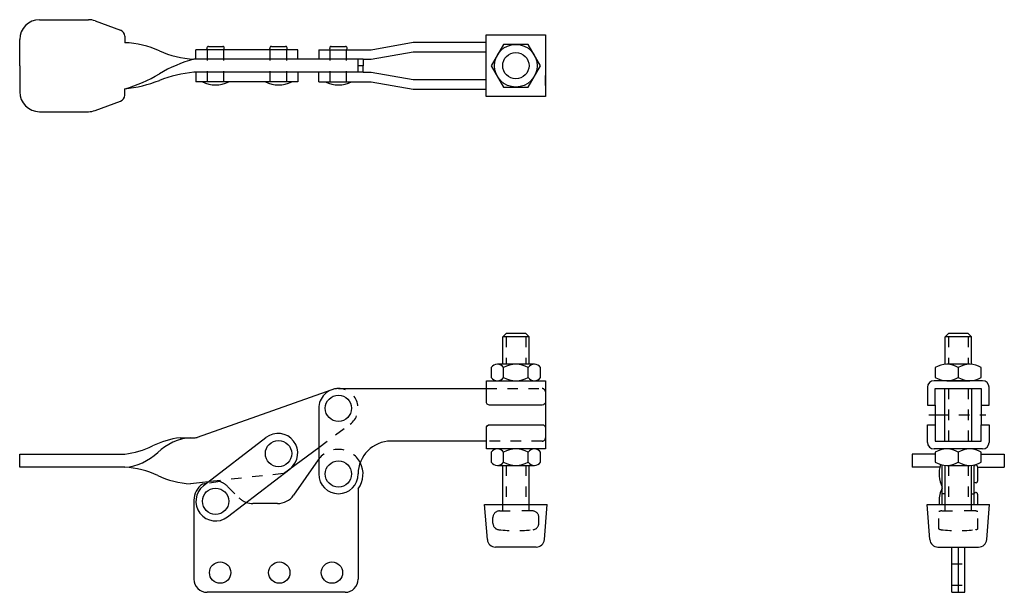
# Model space of a CAD drawing. Extents: x 2.58 to 11.94, y 2.37 to 7.82.
import ezdxf

# ---------------------------------------------------------------- set-up
doc = ezdxf.new("R2010")
doc.units = 0
doc.header["$LTSCALE"] = 0.15
doc.header["$MEASUREMENT"] = 0
doc.linetypes.add('CENTER', pattern=[2, 1.25, -0.25, 0.25, -0.25])
doc.linetypes.add('HIDDEN', pattern=[0.375, 0.25, -0.125])
for name, color, linetype in [('CENTER', 4, 'CENTER'), ('HIDDEN', 3, 'HIDDEN'), ('OBJ', 1, 'CONTINUOUS')]:
    doc.layers.add(name, color=color, linetype=linetype)

msp = doc.modelspace()

# ---------------------------------------------------------------- linework, layer by layer
at = {"layer": 'CENTER', "color": 7, "linetype": 'CENTER'}
msp.add_line((11.2244, 4.061), (11.7671, 4.061), dxfattribs=at)
at = {"layer": 'HIDDEN', "color": 7, "linetype": 'HIDDEN'}
for p, q in [((4.3645, 7.2288), (4.3645, 7.5332)), ((4.5207, 7.2288), (4.5207, 7.5332)), ((4.9631, 7.2288), (4.9631, 7.5332)), ((5.1193, 7.2288), (5.1193, 7.5332)), ((5.5327, 7.2288), (5.5327, 7.5332)), ((5.689, 7.2288), (5.689, 7.5332)), ((7.2051, 4.8019), (7.2051, 4.5403)), ((7.3926, 4.8019), (7.3926, 4.5403)), ((11.4123, 4.8019), (11.4123, 4.5403)), ((11.5998, 4.8019), (11.5998, 4.5403)), ((7.0176, 4.3093), (7.5483, 4.3093)), ((11.4123, 4.3093), (11.4123, 3.8093)), ((11.5998, 4.3093), (11.5998, 3.8093)), ((5.4233, 3.7498), (5.7224, 3.9711)), ((7.5483, 3.8093), (7.0176, 3.8093)), ((7.2051, 3.5784), (7.2051, 3.2081)), ((7.3926, 3.5784), (7.3926, 3.2081)), ((11.4123, 3.5789), (11.4123, 3.2081)), ((11.5998, 3.5784), (11.5998, 3.2081)), ((5.0872, 3.5011), (4.3767, 3.4233)), ((4.4827, 3.4248), (4.3554, 3.4069)), ((4.5562, 3.3794), (4.6651, 3.2705)), ((7.1738, 3.1456), (7.1738, 3.2081)), ((7.4238, 3.1456), (7.4238, 3.2081)), ((11.3811, 3.1456), (11.3811, 3.2081)), ((11.6311, 3.1456), (11.6311, 3.2081)), ((7.1426, 3.1456), (7.2988, 3.1456)), ((7.4551, 3.1456), (7.2988, 3.1456)), ((11.3211, 2.9737), (11.3211, 3.1386)), ((11.3498, 3.1456), (11.5061, 3.1456)), ((11.6623, 3.1456), (11.5061, 3.1456)), ((11.6911, 2.9737), (11.6911, 3.1386)), ((7.0801, 3.0291), (7.0801, 3.0831)), ((7.5176, 3.0291), (7.5176, 3.0831)), ((11.4436, 2.4383), (11.5686, 2.4383))]:
    msp.add_line(p, q, dxfattribs=at)
at = {"layer": 'HIDDEN', "color": 7}
msp.add_line((11.4436, 2.6413), (11.5686, 2.6413), dxfattribs=at)
at = {"layer": 'HIDDEN', "color": 7, "linetype": 'HIDDEN'}
for centre, radius, start, end in [((5.6108, 4.1218), 0.1875, 306.5, 89.99998), ((7.5483, 4.2781), 0.0312, 0, 90), ((7.5483, 3.8406), 0.0312, 270, 0), ((5.6108, 3.4968), 0.2344, 27.82529, 144.99999), ((4.4236, 3.2468), 0.1875, 45.00002, 71.63717), ((4.7977, 3.4031), 0.1875, 225, 250.52949), ((7.1426, 3.0831), 0.0625, 90, 180), ((7.4551, 3.0831), 0.0625, 0, 90), ((11.3498, 3.0831), 0.0625, 90, 117.38711), ((11.6623, 3.0831), 0.0625, 62.61289, 90), ((7.1426, 3.0291), 0.0625, 180, 263.75987), ((7.4551, 3.0291), 0.0625, 276.24013, 0), ((7.2988, 4.4581), 1.5, 263.75987, 276.24013), ((11.3498, 3.0291), 0.0625, 242.61289, 263.75987), ((11.5061, 4.4581), 1.5, 263.75987, 276.24013), ((11.6623, 3.0291), 0.0625, 276.24013, 297.38711)]:
    msp.add_arc(centre, radius, start, end, dxfattribs=at)
at = {"layer": 'OBJ', "color": 7}
for p, q in [((2.7671, 7.8185), (3.234, 7.8185)), ((3.2982, 7.8072), (3.5385, 7.7197)), ((2.5796, 7.381), (2.5796, 7.631)), ((3.5796, 7.661), (3.5796, 7.5997)), ((5.9233, 7.5332), (6.3203, 7.6032)), ((6.3203, 7.6032), (7.0171, 7.6032)), ((5.2238, 7.5332), (4.2551, 7.5332)), ((4.2551, 7.4435), (4.2551, 7.5332)), ((4.3645, 7.5332), (4.3605, 7.5429)), ((4.375, 7.5644), (4.5102, 7.5644)), ((4.5207, 7.5332), (4.5247, 7.5429)), ((4.9631, 7.5332), (4.9591, 7.5429)), ((4.9736, 7.5644), (5.1088, 7.5644)), ((5.1193, 7.5332), (5.1233, 7.5429)), ((5.2238, 7.4435), (5.2238, 7.5332)), ((5.4233, 7.5332), (5.9233, 7.5332)), ((5.4233, 7.5332), (5.4233, 7.4435)), ((5.5327, 7.5332), (5.5288, 7.5429)), ((5.5432, 7.5644), (5.6784, 7.5644)), ((5.689, 7.5332), (5.6929, 7.5429)), ((5.9233, 7.4435), (6.3203, 7.5135)), ((6.3203, 7.5135), (7.0171, 7.5135)), ((7.5796, 7.5685), (7.5796, 7.4747)), ((5.8452, 7.4435), (4.2361, 7.4435)), ((5.7986, 7.381), (5.7986, 7.4435)), ((5.8452, 7.4435), (5.9233, 7.4435)), ((5.8452, 7.4435), (5.8452, 7.381)), ((2.5796, 7.381), (2.5796, 7.131)), ((5.8452, 7.3185), (4.2361, 7.3185)), ((4.2551, 7.3185), (4.2551, 7.2288)), ((5.2238, 7.3185), (5.2238, 7.2288)), ((5.4233, 7.2288), (5.4233, 7.3185)), ((5.7986, 7.3185), (5.7986, 7.381)), ((5.8452, 7.381), (5.7986, 7.381)), ((5.8452, 7.3185), (5.8452, 7.381)), ((5.8452, 7.3185), (5.9233, 7.3185)), ((5.9233, 7.3185), (6.3203, 7.2485)), ((5.2238, 7.2288), (4.2551, 7.2288)), ((5.4233, 7.2288), (5.9233, 7.2288)), ((5.9233, 7.2288), (6.3203, 7.1588)), ((6.3203, 7.2485), (7.0171, 7.2485)), ((7.5796, 7.1935), (7.5796, 7.2872)), ((3.5796, 7.101), (3.5796, 7.1622)), ((6.3203, 7.1588), (7.0171, 7.1588)), ((3.2982, 6.9548), (3.5385, 7.0423)), ((2.7671, 6.9435), (3.234, 6.9435)), ((7.1738, 4.8019), (7.2051, 4.8331)), ((7.4238, 4.8019), (7.1738, 4.8019)), ((7.1738, 4.5403), (7.1738, 4.8019)), ((7.3926, 4.8331), (7.2051, 4.8331)), ((7.3926, 4.8331), (7.4238, 4.8019)), ((7.4238, 4.5403), (7.4238, 4.8019)), ((11.3811, 4.8019), (11.4123, 4.8331)), ((11.6311, 4.8019), (11.3811, 4.8019)), ((11.3811, 4.5397), (11.3811, 4.8019)), ((11.5998, 4.8331), (11.4123, 4.8331)), ((11.5998, 4.8331), (11.6311, 4.8019)), ((11.6311, 4.5397), (11.6311, 4.8019)), ((7.0645, 4.509), (7.0645, 4.4153)), ((7.4746, 4.5403), (7.1231, 4.5403)), ((7.1817, 4.4153), (7.1817, 4.509)), ((7.416, 4.4153), (7.416, 4.509)), ((7.5332, 4.4153), (7.5332, 4.509)), ((11.2873, 4.509), (11.2873, 4.4153)), ((11.6154, 4.5403), (11.3967, 4.5403)), ((11.5061, 4.509), (11.5061, 4.4153)), ((11.7248, 4.4153), (11.7248, 4.509)), ((5.6108, 4.3093), (7.0176, 4.3093)), ((7.1231, 4.384), (7.1817, 4.384)), ((7.1817, 4.384), (7.2988, 4.384)), ((7.2988, 4.384), (7.4746, 4.384)), ((11.2126, 4.3215), (11.2126, 4.1531)), ((11.737, 4.384), (11.2751, 4.384)), ((11.2873, 4.3093), (11.7248, 4.3093)), ((11.2873, 4.1531), (11.2873, 4.3093)), ((11.377, 3.8093), (11.377, 4.3093)), ((11.3967, 4.384), (11.5061, 4.384)), ((11.5061, 4.384), (11.6154, 4.384)), ((11.6351, 3.8093), (11.6351, 4.3093)), ((11.7248, 4.3093), (11.7248, 4.1531)), ((11.7995, 4.1531), (11.7995, 4.3215)), ((5.5483, 4.2986), (4.269, 3.8455)), ((5.4233, 4.1218), (5.4233, 3.4968)), ((11.2126, 4.1531), (11.2873, 4.1531)), ((11.2873, 4.1531), (11.2873, 3.9656)), ((11.7248, 4.1531), (11.7248, 3.9656)), ((11.7248, 4.1531), (11.7995, 4.1531)), ((11.2126, 3.7971), (11.2126, 3.9656)), ((11.2126, 3.9656), (11.2873, 3.9656)), ((11.2873, 3.9656), (11.2873, 3.8093)), ((11.7248, 3.8093), (11.7248, 3.9656)), ((11.7248, 3.9656), (11.7995, 3.9656)), ((11.7995, 3.9656), (11.7995, 3.7971)), ((4.1052, 3.8419), (4.2481, 3.8419)), ((4.328, 3.3858), (4.9218, 3.844)), ((5.0872, 3.5011), (5.4233, 3.7498)), ((7.0176, 3.8093), (6.1108, 3.8093)), ((11.2873, 3.8093), (11.7248, 3.8093)), ((2.5796, 3.6857), (3.5796, 3.6857)), ((2.5796, 3.5607), (2.5796, 3.6857)), ((7.0645, 3.7034), (7.0645, 3.6096)), ((7.4746, 3.7346), (7.1231, 3.7346)), ((7.1817, 3.6096), (7.1817, 3.7034)), ((7.416, 3.6096), (7.416, 3.7034)), ((7.5332, 3.6096), (7.5332, 3.7034)), ((11.2873, 3.6857), (11.0686, 3.6857)), ((11.0686, 3.6857), (11.0686, 3.5607)), ((11.737, 3.7346), (11.2751, 3.7346)), ((11.2873, 3.7034), (11.2873, 3.6096)), ((11.5061, 3.7034), (11.5061, 3.6096)), ((11.7248, 3.6096), (11.7248, 3.7034)), ((11.7248, 3.6857), (11.9436, 3.6857)), ((11.9436, 3.6857), (11.9436, 3.5607)), ((3.5796, 3.5607), (2.5796, 3.5607)), ((5.4189, 3.6312), (5.1838, 3.2955)), ((7.1231, 3.5784), (7.1817, 3.5784)), ((7.1738, 3.2081), (7.1738, 3.5784)), ((7.1817, 3.5784), (7.2988, 3.5784)), ((7.2988, 3.5784), (7.4746, 3.5784)), ((7.4238, 3.2081), (7.4238, 3.5784)), ((11.3304, 3.5607), (11.0686, 3.5607)), ((11.3539, 3.2081), (11.3539, 3.5828)), ((11.3811, 3.2081), (11.3811, 3.5789)), ((11.3967, 3.5784), (11.5061, 3.5784)), ((11.5061, 3.5784), (11.6154, 3.5784)), ((11.6311, 3.2081), (11.6311, 3.5789)), ((11.6583, 3.2081), (11.6583, 3.5828)), ((11.6583, 3.5749), (11.668, 3.5789)), ((11.6895, 3.5644), (11.6895, 3.4292)), ((11.6895, 3.5607), (11.9436, 3.5607)), ((4.5572, 3.0889), (5.1509, 3.5471)), ((4.3767, 3.4233), (4.2046, 3.4044)), ((4.3554, 3.4069), (4.3178, 3.4016)), ((11.6583, 3.4187), (11.668, 3.4147)), ((5.7986, 3.3565), (5.7986, 2.4963)), ((11.3811, 3.3093), (11.3539, 3.3093)), ((11.6311, 3.3093), (11.6583, 3.3093)), ((11.6583, 3.3155), (11.668, 3.3194)), ((11.6895, 3.3049), (11.6895, 3.2081)), ((4.2361, 3.2468), (4.2361, 2.4963)), ((5.0302, 3.2156), (4.7977, 3.2156)), ((7.0015, 3.2081), (7.5953, 3.2081)), ((7.0272, 2.874), (7.0015, 3.2081)), ((7.5696, 2.874), (7.5953, 3.2081)), ((11.2092, 3.2081), (11.8029, 3.2081)), ((11.2349, 2.874), (11.2092, 3.2081)), ((11.7772, 2.874), (11.8029, 3.2081)), ((7.4917, 2.8019), (7.1051, 2.8019)), ((11.3128, 2.8019), (11.6993, 2.8019)), ((11.4436, 2.3713), (11.4436, 2.8019)), ((11.5061, 2.8036), (11.5061, 2.3713)), ((11.5686, 2.3713), (11.5686, 2.8019)), ((5.6736, 2.3713), (4.3611, 2.3713)), ((11.4436, 2.3713), (11.5061, 2.3713)), ((11.5061, 2.3713), (11.5686, 2.3713))]:
    msp.add_line(p, q, dxfattribs=at)
for points in [[(7.0171, 7.0875), (7.0171, 7.6744), (7.5796, 7.6744), (7.5796, 7.0875)], [(7.1812, 7.584), (7.064, 7.381), (7.1812, 7.178), (7.4156, 7.178), (7.5328, 7.381), (7.4156, 7.584)]]:
    msp.add_lwpolyline(points, close=True, dxfattribs=at)
msp.add_lwpolyline([(7.5796, 4.1787, -0.362671), (7.5488, 4.1531), (7.0488, 4.1531, -0.414214), (7.0176, 4.1843), (7.0176, 4.384), (7.5796, 4.384), (7.5796, 4.2781), (7.5796, 3.8406), (7.5796, 3.7346), (7.0176, 3.7346), (7.0176, 3.9343, -0.414214), (7.0488, 3.9656), (7.5488, 3.9656, -0.362671), (7.5796, 3.9399)], format="xyb", dxfattribs=at)
for centre, radius in [((7.2984, 7.381), 0.203), ((7.2984, 7.381), 0.125), ((5.6108, 4.1218), 0.125), ((5.0412, 3.6905), 0.125), ((5.6108, 3.4968), 0.125), ((4.4426, 3.2373), 0.125), ((4.4861, 2.5588), 0.1015), ((5.0486, 2.5588), 0.1015), ((5.5486, 2.5588), 0.1015)]:
    msp.add_circle(centre, radius, dxfattribs=at)
for centre, radius, start, end in [((2.7671, 7.631), 0.1875, 90, 180), ((3.234, 7.631), 0.1875, 70, 90), ((3.5171, 7.661), 0.0625, 0, 70), ((3.5409, 6.7085), 0.8921, 65.71158, 87.51325), ((4.2748, 8.3348), 0.8921, 245.71158, 267.51325), ((4.375, 7.5488), 0.0156, 90, 202.10389), ((4.5102, 7.5488), 0.0156, 337.89611, 90), ((4.9736, 7.5488), 0.0156, 90, 202.10389), ((5.1088, 7.5488), 0.0156, 337.89611, 90), ((5.5432, 7.5488), 0.0156, 90, 202.10389), ((5.6784, 7.5488), 0.0156, 337.89611, 90), ((4.5954, 6.1513), 1.3413, 105.54061, 120.84077), ((4.3607, 6.0663), 1.2583, 95.68261, 111.09255), ((3.2202, 8.4545), 1.3413, 285.54061, 300.84077), ((3.455, 8.4144), 1.2583, 275.68261, 291.09255), ((4.4426, 7.4632), 0.2656, 241.92751, 298.07249), ((5.0412, 7.4632), 0.2656, 241.92751, 298.07249), ((5.6108, 7.4632), 0.2656, 241.92751, 298.07249), ((2.7671, 7.131), 0.1875, 180, 270), ((3.5171, 7.101), 0.0625, 290, 0), ((3.234, 7.131), 0.1875, 270, 290), ((7.1231, 4.4697), 0.0706, 33.85503, 146.14497), ((7.2988, 4.3049), 0.2354, 60.13717, 119.86283), ((7.4746, 4.4697), 0.0706, 33.85503, 146.14497), ((11.3967, 4.3332), 0.207, 58.10921, 121.89079), ((11.6154, 4.3332), 0.207, 58.10921, 121.89079), ((7.1231, 4.4546), 0.0706, 213.85503, 326.14497), ((7.2988, 4.6194), 0.2354, 240.13717, 299.86283), ((7.4746, 4.4546), 0.0706, 213.85503, 326.14497), ((11.3967, 4.591), 0.207, 238.10921, 301.89079), ((11.6154, 4.591), 0.207, 238.10921, 301.89079), ((5.6108, 4.1218), 0.1875, 89.99998, 179.99999), ((5.6108, 4.1218), 0.1875, 89.99998, 109.5), ((11.2751, 4.3215), 0.0625, 90, 180), ((11.737, 4.3215), 0.0625, 0, 90), ((4.2234, 2.9634), 0.8865, 97.65846, 115.45118), ((4.2496, 3.3245), 0.5194, 94.967, 133.48849), ((4.2481, 3.9044), 0.0625, 270, 289.5), ((5.0363, 3.6956), 0.1875, 307.65976, 127.65976), ((3.4614, 4.5643), 0.8865, 277.65846, 295.45118), ((6.1108, 3.4968), 0.3125, 90, 180), ((11.2751, 3.7971), 0.0625, 180, 270), ((11.737, 3.7971), 0.0625, 270, 0), ((3.5346, 4.0782), 0.5194, 274.967, 313.48849), ((7.1231, 3.664), 0.0706, 33.85503, 146.14497), ((7.2988, 3.4993), 0.2354, 60.13717, 119.86283), ((7.4746, 3.664), 0.0706, 33.85503, 146.14497), ((11.3967, 3.5276), 0.207, 58.10921, 121.89079), ((11.6154, 3.5276), 0.207, 58.10921, 121.89079), ((3.5396, 2.7367), 0.825, 64.70585, 87.22167), ((5.6108, 3.4968), 0.2344, 323.23208, 27.82529), ((7.1231, 3.6489), 0.0706, 213.85503, 326.14497), ((7.2988, 3.8137), 0.2354, 240.13717, 299.86283), ((7.4746, 3.6489), 0.0706, 213.85503, 326.14497), ((11.3967, 3.7854), 0.207, 238.10921, 301.89079), ((11.5882, 3.4968), 0.2656, 160.20583, 208.07249), ((11.6154, 3.7854), 0.207, 238.10921, 301.89079), ((11.6739, 3.5644), 0.0156, 0, 112.10389), ((4.2446, 4.2285), 0.825, 244.70585, 267.22167), ((5.6108, 3.4968), 0.1875, 180, 0), ((4.4236, 3.2468), 0.1875, 124.36283, 179.99999), ((4.4426, 3.2373), 0.1875, 127.65976, 307.65976), ((11.6739, 3.4292), 0.0156, 247.89611, 0), ((5.0302, 3.4031), 0.1875, 270, 325), ((11.5882, 3.2373), 0.2656, 151.92751, 180), ((11.6739, 3.3049), 0.0156, 0, 112.10389), ((4.7977, 3.4031), 0.1875, 250.52949, 270), ((11.5882, 3.2373), 0.2656, 180, 186.31123), ((7.1051, 2.88), 0.0781, 184.39871, 270), ((7.4917, 2.88), 0.0781, 270, 355.60129), ((11.3128, 2.88), 0.0781, 184.39871, 270), ((11.6993, 2.88), 0.0781, 270, 355.60129), ((4.3611, 2.4963), 0.125, 180, 270), ((5.6736, 2.4963), 0.125, 270, 0)]:
    msp.add_arc(centre, radius, start, end, dxfattribs=at)

doc.saveas('drawing.dxf')
